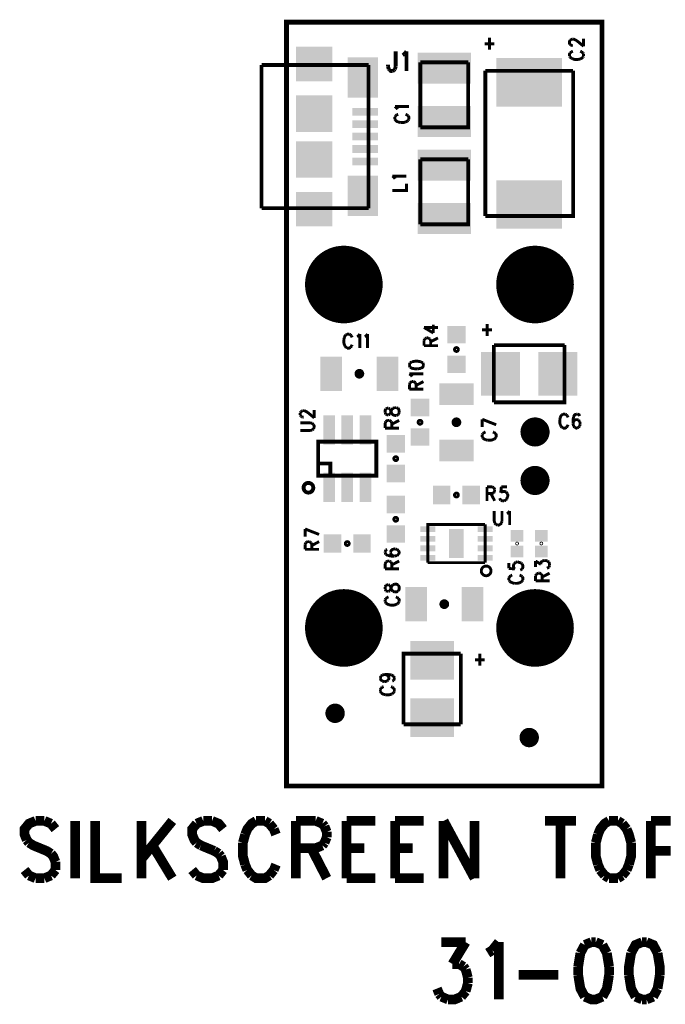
# Model space of a CAD drawing. Extents: x 7.45 to 9.58, y 7.55 to 9.58.
# Tile 1 of 2: x 7.45 to 8.78, y 7.55 to 9.58. Entities that reach past the tile are written whole.
import ezdxf

# ---------------------------------------------------------------- set-up
doc = ezdxf.new("R2010")
doc.units = 0
doc.layers.get('0').update_dxf_attribs({"linetype": 'CONTINUOUS'})
doc.layers.add('TOPASSEMBLY_PHO', color=7, linetype='CONTINUOUS')

# ---------------------------------------------------------------- blocks, each defined once
blk = doc.blocks.new('SQUARE_3')
blk.add_solid([(-0.0375, -0.0375), (-0.0375, 0.0375), (0.0375, -0.0375), (0.0375, 0.0375)])
blk = doc.blocks.new('ROUND_6')
at = {"const_width": 0.03}
blk.add_lwpolyline([(-0.015, 0, 1), (0.015, 0, 1)], format="xyb", close=True, dxfattribs=at)
blk = doc.blocks.new('ROUND_25')
at = {"const_width": 0.02}
blk.add_lwpolyline([(-0.01, 0, 1), (0.01, 0, 1)], format="xyb", close=True, dxfattribs=at)
blk = doc.blocks.new('RECTANGLE_65')
blk.add_solid([(-0.0225, -0.0355), (-0.0225, 0.0355), (0.0225, -0.0355), (0.0225, 0.0355)])
blk = doc.blocks.new('RECTANGLE_66')
blk.add_solid([(-0.013, -0.012), (-0.013, 0.012), (0.013, -0.012), (0.013, 0.012)])
blk = doc.blocks.new('RECTANGLE_72')
blk.add_solid([(-0.0355, -0.0225), (-0.0355, 0.0225), (0.0355, -0.0225), (0.0355, 0.0225)])
blk = doc.blocks.new('RECTANGLE_88')
blk.add_solid([(-0.019, -0.018), (-0.019, 0.018), (0.019, -0.018), (0.019, 0.018)])
blk = doc.blocks.new('RECTANGLE_137')
blk.add_solid([(-0.0675, -0.05), (-0.0675, 0.05), (0.0675, -0.05), (0.0675, 0.05)])
blk = doc.blocks.new('RECTANGLE_138')
blk.add_solid([(-0.018, -0.019), (-0.018, 0.019), (0.018, -0.019), (0.018, 0.019)])
blk = doc.blocks.new('RECTANGLE_143')
blk.add_solid([(-0.0155, -0.006), (-0.0155, 0.006), (0.0155, -0.006), (0.0155, 0.006)])
blk = doc.blocks.new('ROUND_162')
at = {"const_width": 0.08}
blk.add_lwpolyline([(-0.04, 0, 1), (0.04, 0, 1)], format="xyb", close=True, dxfattribs=at)
blk = doc.blocks.new('RECTANGLE_163')
blk.add_solid([(-0.055, -0.032), (-0.055, 0.032), (0.055, -0.032), (0.055, 0.032)])
blk = doc.blocks.new('RECTANGLE_164')
blk.add_solid([(-0.04, -0.045), (-0.04, 0.045), (0.04, -0.045), (0.04, 0.045)])
blk = doc.blocks.new('RECTANGLE_165')
blk.add_solid([(-0.045, -0.04), (-0.045, 0.04), (0.045, -0.04), (0.045, 0.04)])
blk = doc.blocks.new('RECTANGLE_166')
blk.add_solid([(-0.012, -0.03), (-0.012, 0.03), (0.012, -0.03), (0.012, 0.03)])
blk = doc.blocks.new('RECTANGLE_167')
blk.add_solid([(-0.015, -0.03), (-0.015, 0.03), (0.015, -0.03), (0.015, 0.03)])
blk = doc.blocks.new('RECTANGLE_168')
blk.add_solid([(-0.0265, -0.008), (-0.0265, 0.008), (0.0265, -0.008), (0.0265, 0.008)])
blk = doc.blocks.new('RECTANGLE_169')
blk.add_solid([(-0.0315, -0.0415), (-0.0315, 0.0415), (0.0315, -0.0415), (0.0315, 0.0415)])
blk = doc.blocks.new('RECTANGLE_170')
blk.add_solid([(-0.0375, -0.0355), (-0.0375, 0.0355), (0.0375, -0.0355), (0.0375, 0.0355)])

msp = doc.modelspace()

# ---------------------------------------------------------------- linework, layer by layer
at = {"layer": 'TOPASSEMBLY_PHO'}
for points, const_width in [([(8, 8), (8.65, 8), (8.65, 9.575), (8, 9.575), (8, 8)], 0.01), ([(8.41822, 9.54275), (8.41822, 9.518)], 0.006), ([(8.58449, 9.53777), (8.58587, 9.5389)], 0.006), ([(8.58587, 9.5389), (8.58862, 9.54004)], 0.006), ([(8.58862, 9.54004), (8.59137, 9.54004)], 0.006), ([(8.59137, 9.54004), (8.59412, 9.5389)], 0.006), ([(8.59412, 9.5389), (8.59824, 9.53663)], 0.006), ([(8.61199, 9.52527), (8.61199, 9.54118)], 0.006), ([(8.408, 9.53037), (8.42845, 9.53037)], 0.006), ([(8.58449, 9.52868), (8.58312, 9.53095), (8.58312, 9.5355), (8.58449, 9.53777)], 0.006), ([(8.58587, 9.52754), (8.58449, 9.52868)], 0.006), ([(8.58862, 9.5264), (8.58587, 9.52754)], 0.006), ([(8.58999, 9.5264), (8.58862, 9.5264)], 0.006), ([(8.59824, 9.53663), (8.61199, 9.52527)], 0.006), ([(8.2249, 9.51468), (8.2249, 9.48368)], 0.008), ([(8.23922, 9.50693), (8.2424, 9.50887)], 0.008), ([(8.2424, 9.50887), (8.24718, 9.51468)], 0.008), ([(8.24718, 9.51468), (8.24718, 9.474)], 0.008), ([(8.58449, 9.51163), (8.58312, 9.50936), (8.58312, 9.50481)], 0.006), ([(8.58312, 9.50481), (8.58449, 9.50254)], 0.006), ([(8.58724, 9.5139), (8.58449, 9.51163)], 0.006), ([(8.58449, 9.50254), (8.58724, 9.50027)], 0.006), ([(8.58999, 9.51504), (8.58724, 9.5139)], 0.006), ([(8.58724, 9.50027), (8.58999, 9.49913)], 0.006), ([(8.58999, 9.49913), (8.59412, 9.498), (8.60099, 9.498)], 0.006), ([(8.60099, 9.498), (8.60512, 9.49913)], 0.006), ([(8.60787, 9.5139), (8.60512, 9.51504)], 0.006), ([(8.60512, 9.49913), (8.60787, 9.50027), (8.61062, 9.50254)], 0.006), ([(8.61062, 9.51163), (8.60787, 9.5139)], 0.006), ([(8.61199, 9.50936), (8.61062, 9.51163)], 0.006), ([(8.61062, 9.50254), (8.61199, 9.50481)], 0.006), ([(8.61199, 9.50481), (8.61199, 9.50936)], 0.006), ([(7.94841, 9.48663), (7.94841, 9.19136)], 0.008), ([(8.16888, 9.48663), (7.94841, 9.48663)], 0.008), ([(8.16888, 9.19136), (8.16888, 9.48663)], 0.008), ([(8.20899, 9.48368), (8.20899, 9.48756)], 0.008), ([(8.21059, 9.47787), (8.20899, 9.48368)], 0.008), ([(8.21218, 9.47593), (8.21059, 9.47787)], 0.008), ([(8.22331, 9.47787), (8.22172, 9.47593)], 0.008), ([(8.2249, 9.48368), (8.22331, 9.47787)], 0.008), ([(8.37421, 9.49192), (8.37421, 9.35807), (8.27578, 9.35807)], 0.008), ([(8.27578, 9.35807), (8.27578, 9.49192)], 0.008), ([(8.27578, 9.49192), (8.37421, 9.49192)], 0.008), ([(8.21854, 9.474), (8.21536, 9.474), (8.21218, 9.47593)], 0.008), ([(8.22172, 9.47593), (8.21854, 9.474)], 0.008), ([(8.59055, 9.4746), (8.59055, 9.17539), (8.40944, 9.17539)], 0.008), ([(8.40944, 9.17539), (8.40944, 9.4746)], 0.008), ([(8.40944, 9.4746), (8.59055, 9.4746)], 0.008), ([(8.22725, 9.39754), (8.22312, 9.40095)], 0.006), ([(8.22312, 9.40095), (8.252, 9.40095)], 0.006), ([(8.22862, 9.39527), (8.22725, 9.39754)], 0.006), ([(8.2245, 9.38163), (8.22312, 9.37936)], 0.006), ([(8.22312, 9.37936), (8.22312, 9.37481)], 0.006), ([(8.22725, 9.3839), (8.2245, 9.38163)], 0.006), ([(8.23, 9.38504), (8.22725, 9.3839)], 0.006), ([(8.24787, 9.3839), (8.24512, 9.38504)], 0.006), ([(8.25062, 9.38163), (8.24787, 9.3839)], 0.006), ([(8.252, 9.37481), (8.252, 9.37936), (8.25062, 9.38163)], 0.006), ([(8.22312, 9.37481), (8.2245, 9.37254)], 0.006), ([(8.2245, 9.37254), (8.22725, 9.37027), (8.23, 9.36913)], 0.006), ([(8.23, 9.36913), (8.23412, 9.368)], 0.006), ([(8.23412, 9.368), (8.241, 9.368), (8.24512, 9.36913)], 0.006), ([(8.24512, 9.36913), (8.24787, 9.37027)], 0.006), ([(8.24787, 9.37027), (8.25062, 9.37254)], 0.006), ([(8.25062, 9.37254), (8.252, 9.37481)], 0.006), ([(8.37421, 9.29192), (8.37421, 9.15807), (8.27578, 9.15807)], 0.008), ([(8.27578, 9.15807), (8.27578, 9.29192)], 0.008), ([(8.27578, 9.29192), (8.37421, 9.29192)], 0.008), ([(8.22225, 9.25413), (8.21812, 9.25754)], 0.006), ([(8.21812, 9.25754), (8.247, 9.25754)], 0.006), ([(8.22362, 9.25186), (8.22225, 9.25413)], 0.006), ([(8.21812, 9.228), (8.247, 9.228), (8.247, 9.24163)], 0.006), ([(7.94841, 9.19136), (8.16888, 9.19136)], 0.008), ([(8.30237, 8.93413), (8.30237, 8.95118)], 0.006), ([(8.41322, 8.95275), (8.41322, 8.928)], 0.006), ([(8.12254, 8.9305), (8.12027, 8.92775), (8.11913, 8.925)], 0.006), ([(8.12481, 8.93187), (8.12254, 8.9305)], 0.006), ([(8.12936, 8.93187), (8.12481, 8.93187)], 0.006), ([(8.13163, 8.9305), (8.12936, 8.93187)], 0.006), ([(8.1339, 8.92775), (8.13163, 8.9305)], 0.006), ([(8.14754, 8.92775), (8.15095, 8.93187)], 0.006), ([(8.15095, 8.93187), (8.15095, 8.903)], 0.006), ([(8.16118, 8.92637), (8.16345, 8.92775), (8.16686, 8.93187)], 0.006), ([(8.16686, 8.93187), (8.16686, 8.903)], 0.006), ([(8.28312, 8.94549), (8.30237, 8.93413)], 0.006), ([(8.28312, 8.94549), (8.312, 8.94549)], 0.006), ([(8.403, 8.94037), (8.42345, 8.94037)], 0.006), ([(8.11913, 8.925), (8.118, 8.92087)], 0.006), ([(8.118, 8.92087), (8.118, 8.914), (8.11913, 8.90987)], 0.006), ([(8.11913, 8.90987), (8.12027, 8.90712)], 0.006), ([(8.13504, 8.925), (8.1339, 8.92775)], 0.006), ([(8.1339, 8.90712), (8.13504, 8.90987)], 0.006), ([(8.14527, 8.92637), (8.14754, 8.92775)], 0.006), ([(8.28312, 8.91822), (8.2845, 8.92163)], 0.006), ([(8.28312, 8.90799), (8.28312, 8.91822)], 0.006), ([(8.2845, 8.92163), (8.28587, 8.92277)], 0.006), ([(8.28587, 8.92277), (8.28862, 8.9239)], 0.006), ([(8.28862, 8.9239), (8.29137, 8.9239)], 0.006), ([(8.29137, 8.9239), (8.29412, 8.92277)], 0.006), ([(8.29412, 8.92277), (8.2955, 8.92163)], 0.006), ([(8.2955, 8.92163), (8.29687, 8.91822)], 0.006), ([(8.29687, 8.91595), (8.312, 8.9239)], 0.006), ([(8.29687, 8.91822), (8.29687, 8.90799)], 0.006), ([(8.42716, 8.90905), (8.57283, 8.90905)], 0.008), ([(8.57283, 8.90905), (8.57283, 8.79094), (8.42716, 8.79094)], 0.008), ([(8.42716, 8.79094), (8.42716, 8.90905)], 0.008), ([(8.12027, 8.90712), (8.12254, 8.90437)], 0.006), ([(8.12254, 8.90437), (8.12481, 8.903)], 0.006), ([(8.12481, 8.903), (8.12936, 8.903), (8.13163, 8.90437)], 0.006), ([(8.13163, 8.90437), (8.1339, 8.90712)], 0.006), ([(8.28312, 8.90799), (8.312, 8.90799)], 0.006), ([(8.25449, 8.87254), (8.25312, 8.86913)], 0.006), ([(8.25312, 8.86913), (8.25312, 8.86686)], 0.006), ([(8.25862, 8.87481), (8.25449, 8.87254)], 0.006), ([(8.26549, 8.87595), (8.25862, 8.87481)], 0.006), ([(8.27649, 8.87481), (8.26962, 8.87595), (8.26549, 8.87595)], 0.006), ([(8.28062, 8.87254), (8.27649, 8.87481)], 0.006), ([(8.28199, 8.86913), (8.28062, 8.87254)], 0.006), ([(8.28199, 8.86686), (8.28199, 8.86913)], 0.006), ([(8.25312, 8.86686), (8.25449, 8.86345)], 0.006), ([(8.25724, 8.8464), (8.25312, 8.84981)], 0.006), ([(8.25312, 8.84981), (8.28199, 8.84981)], 0.006), ([(8.25449, 8.86345), (8.25862, 8.86118), (8.26549, 8.86004)], 0.006), ([(8.26549, 8.86004), (8.26962, 8.86004)], 0.006), ([(8.26962, 8.86004), (8.27649, 8.86118)], 0.006), ([(8.27649, 8.86118), (8.28062, 8.86345), (8.28199, 8.86686)], 0.006), ([(8.25312, 8.82822), (8.25449, 8.83163)], 0.006), ([(8.25312, 8.818), (8.25312, 8.82822)], 0.006), ([(8.25449, 8.83163), (8.25587, 8.83277), (8.25862, 8.8339)], 0.006), ([(8.25862, 8.84413), (8.25724, 8.8464)], 0.006), ([(8.25862, 8.8339), (8.26137, 8.8339)], 0.006), ([(8.26137, 8.8339), (8.26412, 8.83277), (8.26549, 8.83163)], 0.006), ([(8.26549, 8.83163), (8.26687, 8.82822)], 0.006), ([(8.26687, 8.82595), (8.28199, 8.8339)], 0.006), ([(8.26687, 8.82822), (8.26687, 8.818)], 0.006), ([(8.25312, 8.818), (8.28199, 8.818)], 0.006), ([(8.02812, 8.76936), (8.0295, 8.77163)], 0.006), ([(8.02812, 8.76481), (8.02812, 8.76936)], 0.006), ([(8.0295, 8.77163), (8.03087, 8.77277)], 0.006), ([(8.03087, 8.77277), (8.03362, 8.7739)], 0.006), ([(8.03362, 8.7739), (8.03637, 8.7739)], 0.006), ([(8.03637, 8.7739), (8.03912, 8.77277)], 0.006), ([(8.03912, 8.77277), (8.04325, 8.77049)], 0.006), ([(8.04325, 8.77049), (8.057, 8.75913)], 0.006), ([(8.057, 8.75913), (8.057, 8.77504)], 0.006), ([(8.20449, 8.77777), (8.20312, 8.77436), (8.20312, 8.76981)], 0.006), ([(8.20312, 8.76981), (8.20449, 8.7664)], 0.006), ([(8.20724, 8.7789), (8.20449, 8.77777)], 0.006), ([(8.20999, 8.7789), (8.20724, 8.7789)], 0.006), ([(8.21274, 8.77777), (8.20999, 8.7789)], 0.006), ([(8.21549, 8.77095), (8.21412, 8.7755), (8.21274, 8.77777)], 0.006), ([(8.21274, 8.7664), (8.21412, 8.76868), (8.21549, 8.77322)], 0.006), ([(8.21549, 8.77322), (8.21687, 8.77663)], 0.006), ([(8.21687, 8.76754), (8.21549, 8.77095)], 0.006), ([(8.21687, 8.77663), (8.21962, 8.7789)], 0.006), ([(8.22237, 8.76413), (8.21962, 8.76527), (8.21687, 8.76754)], 0.006), ([(8.21962, 8.7789), (8.22237, 8.78004)], 0.006), ([(8.22237, 8.78004), (8.22649, 8.78004)], 0.006), ([(8.22649, 8.78004), (8.22924, 8.7789)], 0.006), ([(8.22924, 8.7789), (8.23062, 8.77777), (8.23199, 8.77436)], 0.006), ([(8.23199, 8.76981), (8.23062, 8.7664)], 0.006), ([(8.23199, 8.77436), (8.23199, 8.76981)], 0.006), ([(8.56981, 8.76687), (8.56754, 8.7655)], 0.006), ([(8.57436, 8.76687), (8.56981, 8.76687)], 0.006), ([(8.57663, 8.7655), (8.57436, 8.76687)], 0.006), ([(8.59709, 8.76687), (8.59368, 8.7655), (8.5914, 8.76137)], 0.006), ([(8.59936, 8.76687), (8.59709, 8.76687)], 0.006), ([(8.6039, 8.76275), (8.60277, 8.7655), (8.59936, 8.76687)], 0.006), ([(8.0295, 8.76254), (8.02812, 8.76481)], 0.006), ([(8.04875, 8.7489), (8.02812, 8.7489)], 0.006), ([(8.03087, 8.7614), (8.0295, 8.76254)], 0.006), ([(8.03362, 8.76027), (8.03087, 8.7614)], 0.006), ([(8.035, 8.76027), (8.03362, 8.76027)], 0.006), ([(8.05287, 8.74777), (8.04875, 8.7489)], 0.006), ([(8.05562, 8.74549), (8.05287, 8.74777)], 0.006), ([(8.20312, 8.74822), (8.20449, 8.75163)], 0.006), ([(8.20312, 8.738), (8.20312, 8.74822)], 0.006), ([(8.20449, 8.7664), (8.20724, 8.76527)], 0.006), ([(8.20449, 8.75163), (8.20587, 8.75277), (8.20862, 8.7539)], 0.006), ([(8.20724, 8.76527), (8.20999, 8.76527)], 0.006), ([(8.20862, 8.7539), (8.21137, 8.7539)], 0.006), ([(8.20999, 8.76527), (8.21274, 8.7664)], 0.006), ([(8.21137, 8.7539), (8.21412, 8.75277), (8.21549, 8.75163)], 0.006), ([(8.21549, 8.75163), (8.21687, 8.74822)], 0.006), ([(8.21687, 8.74595), (8.23199, 8.7539)], 0.006), ([(8.21687, 8.74822), (8.21687, 8.738)], 0.006), ([(8.22649, 8.76413), (8.22237, 8.76413)], 0.006), ([(8.22924, 8.76527), (8.22649, 8.76413)], 0.006), ([(8.23062, 8.7664), (8.22924, 8.76527)], 0.006), ([(8.40312, 8.75618), (8.432, 8.74481)], 0.006), ([(8.40312, 8.74027), (8.40312, 8.75618)], 0.006), ([(8.56413, 8.76), (8.563, 8.75587)], 0.006), ([(8.563, 8.75587), (8.563, 8.749), (8.56413, 8.74487)], 0.006), ([(8.56754, 8.7655), (8.56527, 8.76275), (8.56413, 8.76)], 0.006), ([(8.5789, 8.76275), (8.57663, 8.7655)], 0.006), ([(8.58004, 8.76), (8.5789, 8.76275)], 0.006), ([(8.5914, 8.76137), (8.59027, 8.7545), (8.59027, 8.74762)], 0.006), ([(8.5914, 8.75175), (8.59027, 8.74762)], 0.006), ([(8.59027, 8.74762), (8.5914, 8.74212)], 0.006), ([(8.59709, 8.75587), (8.59368, 8.7545), (8.5914, 8.75175)], 0.006), ([(8.59822, 8.75587), (8.59709, 8.75587)], 0.006), ([(8.60163, 8.7545), (8.59822, 8.75587)], 0.006), ([(8.6039, 8.75175), (8.60163, 8.7545)], 0.006), ([(8.60504, 8.74762), (8.6039, 8.75175)], 0.006), ([(8.60504, 8.74625), (8.60504, 8.74762)], 0.006), ([(8.02812, 8.73299), (8.04875, 8.73299)], 0.006), ([(8.04875, 8.73299), (8.05287, 8.73413)], 0.006), ([(8.05287, 8.73413), (8.05562, 8.7364)], 0.006), ([(8.057, 8.73981), (8.057, 8.74209), (8.05562, 8.74549)], 0.006), ([(8.05562, 8.7364), (8.057, 8.73981)], 0.006), ([(8.20312, 8.738), (8.23199, 8.738)], 0.006), ([(8.4045, 8.72663), (8.40312, 8.72436)], 0.006), ([(8.40725, 8.7289), (8.4045, 8.72663)], 0.006), ([(8.41, 8.73004), (8.40725, 8.7289)], 0.006), ([(8.42787, 8.7289), (8.42512, 8.73004)], 0.006), ([(8.43062, 8.72663), (8.42787, 8.7289)], 0.006), ([(8.432, 8.71981), (8.432, 8.72436), (8.43062, 8.72663)], 0.006), ([(8.56413, 8.74487), (8.56527, 8.74212)], 0.006), ([(8.56527, 8.74212), (8.56754, 8.73937)], 0.006), ([(8.56754, 8.73937), (8.56981, 8.738)], 0.006), ([(8.56981, 8.738), (8.57436, 8.738), (8.57663, 8.73937)], 0.006), ([(8.57663, 8.73937), (8.5789, 8.74212)], 0.006), ([(8.5789, 8.74212), (8.58004, 8.74487)], 0.006), ([(8.5914, 8.74212), (8.59368, 8.73937)], 0.006), ([(8.59368, 8.73937), (8.59709, 8.738), (8.59822, 8.738)], 0.006), ([(8.59822, 8.738), (8.60163, 8.73937)], 0.006), ([(8.60163, 8.73937), (8.6039, 8.74212)], 0.006), ([(8.6039, 8.74212), (8.60504, 8.74625)], 0.006), ([(8.065, 8.64), (8.185, 8.64), (8.185, 8.71), (8.065, 8.71), (8.065, 8.64)], 0.008), ([(8.40312, 8.72436), (8.40312, 8.71981)], 0.006), ([(8.40312, 8.71981), (8.4045, 8.71754)], 0.006), ([(8.4045, 8.71754), (8.40725, 8.71527), (8.41, 8.71413)], 0.006), ([(8.41, 8.71413), (8.41412, 8.713)], 0.006), ([(8.41412, 8.713), (8.421, 8.713), (8.42512, 8.71413)], 0.006), ([(8.42512, 8.71413), (8.42787, 8.71527)], 0.006), ([(8.42787, 8.71527), (8.43062, 8.71754)], 0.006), ([(8.43062, 8.71754), (8.432, 8.71981)], 0.006), ([(8.065, 8.665), (8.09, 8.665), (8.09, 8.64)], 0.008), ([(8.413, 8.61687), (8.413, 8.588)], 0.006), ([(8.413, 8.61687), (8.42322, 8.61687)], 0.006), ([(8.42322, 8.61687), (8.42663, 8.6155)], 0.006), ([(8.42663, 8.6045), (8.42322, 8.60312)], 0.006), ([(8.42663, 8.6155), (8.42777, 8.61412)], 0.006), ([(8.42777, 8.60587), (8.42663, 8.6045)], 0.006), ([(8.42777, 8.61412), (8.4289, 8.61137)], 0.006), ([(8.4289, 8.60862), (8.42777, 8.60587)], 0.006), ([(8.4289, 8.61137), (8.4289, 8.60862)], 0.006), ([(8.44254, 8.61687), (8.4414, 8.6045)], 0.006), ([(8.4414, 8.6045), (8.44254, 8.60587)], 0.006), ([(8.4539, 8.61687), (8.44254, 8.61687)], 0.006), ([(8.44254, 8.60587), (8.44595, 8.60725), (8.44936, 8.60725), (8.45277, 8.60587)], 0.006), ([(8.45277, 8.60587), (8.45504, 8.60312)], 0.006), ([(8.42322, 8.60312), (8.413, 8.60312)], 0.006), ([(8.42095, 8.60312), (8.4289, 8.588)], 0.006), ([(8.4414, 8.58937), (8.44027, 8.59075), (8.43913, 8.5935)], 0.006), ([(8.44481, 8.588), (8.4414, 8.58937)], 0.006), ([(8.44822, 8.588), (8.44481, 8.588)], 0.006), ([(8.45163, 8.58937), (8.44822, 8.588)], 0.006), ([(8.4539, 8.59212), (8.45163, 8.58937)], 0.006), ([(8.45504, 8.59625), (8.4539, 8.59212)], 0.006), ([(8.45504, 8.60312), (8.45618, 8.599), (8.45504, 8.59625)], 0.006), ([(8.428, 8.56687), (8.428, 8.54625), (8.42913, 8.54212)], 0.006), ([(8.4439, 8.54625), (8.4439, 8.56687)], 0.006), ([(8.4564, 8.56275), (8.45981, 8.56687)], 0.006), ([(8.45981, 8.56687), (8.45981, 8.538)], 0.006), ([(8.44277, 8.54212), (8.4439, 8.54625)], 0.006), ([(8.45413, 8.56137), (8.4564, 8.56275)], 0.006), ([(8.03812, 8.53004), (8.067, 8.51868)], 0.006), ([(8.03812, 8.51413), (8.03812, 8.53004)], 0.006), ([(8.40905, 8.53937), (8.29094, 8.53937), (8.29094, 8.46062)], 0.006), ([(8.40905, 8.46062), (8.40905, 8.53937)], 0.006), ([(8.42913, 8.54212), (8.4314, 8.53937)], 0.006), ([(8.4314, 8.53937), (8.43481, 8.538)], 0.006), ([(8.43481, 8.538), (8.43709, 8.538), (8.4405, 8.53937)], 0.006), ([(8.4405, 8.53937), (8.44277, 8.54212)], 0.006), ([(8.0395, 8.50163), (8.04087, 8.50277)], 0.006), ([(8.04087, 8.50277), (8.04362, 8.5039)], 0.006), ([(8.04362, 8.5039), (8.04637, 8.5039)], 0.006), ([(8.04637, 8.5039), (8.04912, 8.50277)], 0.006), ([(8.04912, 8.50277), (8.0505, 8.50163)], 0.006), ([(8.05187, 8.49595), (8.067, 8.5039)], 0.006), ([(8.03812, 8.49822), (8.0395, 8.50163)], 0.006), ([(8.03812, 8.488), (8.03812, 8.49822)], 0.006), ([(8.03812, 8.488), (8.067, 8.488)], 0.006), ([(8.0505, 8.50163), (8.05187, 8.49822)], 0.006), ([(8.05187, 8.49822), (8.05187, 8.488)], 0.006), ([(8.2045, 8.48663), (8.20312, 8.48322)], 0.006), ([(8.20312, 8.48322), (8.20312, 8.48095)], 0.006), ([(8.20725, 8.48777), (8.2045, 8.48663)], 0.006), ([(8.22237, 8.4889), (8.21825, 8.48777), (8.2155, 8.4855), (8.21412, 8.48209)], 0.006), ([(8.22375, 8.4889), (8.22237, 8.4889)], 0.006), ([(8.22787, 8.48777), (8.22375, 8.4889)], 0.006), ([(8.23062, 8.4855), (8.22787, 8.48777)], 0.006), ([(8.23062, 8.47754), (8.232, 8.48095), (8.232, 8.48209), (8.23062, 8.4855)], 0.006), ([(8.20312, 8.48095), (8.2045, 8.47754)], 0.006), ([(8.2045, 8.47754), (8.20862, 8.47527)], 0.006), ([(8.2045, 8.46163), (8.20587, 8.46277)], 0.006), ([(8.20587, 8.46277), (8.20862, 8.4639)], 0.006), ([(8.20862, 8.47527), (8.2155, 8.47413)], 0.006), ([(8.20862, 8.4639), (8.21137, 8.4639)], 0.006), ([(8.21137, 8.4639), (8.21412, 8.46277)], 0.006), ([(8.21412, 8.48209), (8.21412, 8.48095)], 0.006), ([(8.21412, 8.48095), (8.2155, 8.47754)], 0.006), ([(8.21412, 8.46277), (8.2155, 8.46163)], 0.006), ([(8.2155, 8.47754), (8.21825, 8.47527), (8.22237, 8.47413)], 0.006), ([(8.2155, 8.47413), (8.22237, 8.47413)], 0.006), ([(8.21687, 8.45595), (8.232, 8.4639)], 0.006), ([(8.22237, 8.47413), (8.22787, 8.47527)], 0.006), ([(8.22787, 8.47527), (8.23062, 8.47754)], 0.006), ([(8.47187, 8.46118), (8.476, 8.46231)], 0.006), ([(8.476, 8.46231), (8.47875, 8.46118), (8.48287, 8.46004)], 0.006), ([(8.51312, 8.4514), (8.51312, 8.4639)], 0.006), ([(8.51312, 8.4639), (8.52412, 8.45709)], 0.006), ([(8.52412, 8.4605), (8.5255, 8.46277), (8.52687, 8.4639)], 0.006), ([(8.52687, 8.4639), (8.531, 8.46504)], 0.006), ([(8.531, 8.46504), (8.53375, 8.46504)], 0.006), ([(8.53375, 8.46504), (8.53787, 8.4639)], 0.006), ([(8.53787, 8.4639), (8.54062, 8.46163)], 0.006), ([(8.20312, 8.45822), (8.2045, 8.46163)], 0.006), ([(8.20312, 8.448), (8.20312, 8.45822)], 0.006), ([(8.20312, 8.448), (8.232, 8.448)], 0.006), ([(8.2155, 8.46163), (8.21687, 8.45822)], 0.006), ([(8.21687, 8.45822), (8.21687, 8.448)], 0.006), ([(8.29094, 8.46062), (8.40905, 8.46062)], 0.006), ([(8.45812, 8.46004), (8.45812, 8.44868)], 0.006), ([(8.45812, 8.44868), (8.4705, 8.44754)], 0.006), ([(8.46912, 8.44868), (8.46775, 8.45209), (8.46775, 8.4555), (8.46912, 8.4589)], 0.006), ([(8.46912, 8.4589), (8.47187, 8.46118)], 0.006), ([(8.4705, 8.44754), (8.46912, 8.44868)], 0.006), ([(8.48425, 8.4464), (8.4815, 8.44527)], 0.006), ([(8.48287, 8.46004), (8.48562, 8.45777)], 0.006), ([(8.48562, 8.44754), (8.48425, 8.4464)], 0.006), ([(8.48562, 8.45777), (8.487, 8.45436), (8.487, 8.45095), (8.48562, 8.44754)], 0.006), ([(8.52412, 8.45709), (8.52412, 8.4605)], 0.006), ([(8.54062, 8.4514), (8.53925, 8.45027), (8.5365, 8.44913)], 0.006), ([(8.54062, 8.46163), (8.542, 8.45822)], 0.006), ([(8.542, 8.45481), (8.54062, 8.4514)], 0.006), ([(8.542, 8.45822), (8.542, 8.45481)], 0.006), ([(8.4595, 8.43163), (8.45812, 8.42936)], 0.006), ([(8.45812, 8.42936), (8.45812, 8.42481)], 0.006), ([(8.45812, 8.42481), (8.4595, 8.42254)], 0.006), ([(8.46225, 8.4339), (8.4595, 8.43163)], 0.006), ([(8.4595, 8.42254), (8.46225, 8.42027), (8.465, 8.41913)], 0.006), ([(8.465, 8.43504), (8.46225, 8.4339)], 0.006), ([(8.48287, 8.4339), (8.48012, 8.43504)], 0.006), ([(8.48562, 8.43163), (8.48287, 8.4339)], 0.006), ([(8.48287, 8.42027), (8.48562, 8.42254)], 0.006), ([(8.487, 8.42481), (8.487, 8.42936), (8.48562, 8.43163)], 0.006), ([(8.48562, 8.42254), (8.487, 8.42481)], 0.006), ([(8.51312, 8.43322), (8.5145, 8.43663)], 0.006), ([(8.51312, 8.423), (8.51312, 8.43322)], 0.006), ([(8.51312, 8.423), (8.542, 8.423)], 0.006), ([(8.5145, 8.43663), (8.51587, 8.43777)], 0.006), ([(8.51587, 8.43777), (8.51862, 8.4389)], 0.006), ([(8.51862, 8.4389), (8.52137, 8.4389)], 0.006), ([(8.52137, 8.4389), (8.52412, 8.43777)], 0.006), ([(8.52412, 8.43777), (8.5255, 8.43663)], 0.006), ([(8.5255, 8.43663), (8.52687, 8.43322)], 0.006), ([(8.52687, 8.43095), (8.542, 8.4389)], 0.006), ([(8.52687, 8.43322), (8.52687, 8.423)], 0.006), ([(8.2045, 8.4139), (8.20312, 8.4105)], 0.006), ([(8.20312, 8.4105), (8.20312, 8.40595)], 0.006), ([(8.20312, 8.40595), (8.2045, 8.40254)], 0.006), ([(8.20725, 8.41504), (8.2045, 8.4139)], 0.006), ([(8.2045, 8.40254), (8.20725, 8.4014)], 0.006), ([(8.21, 8.41504), (8.20725, 8.41504)], 0.006), ([(8.20725, 8.4014), (8.21, 8.4014)], 0.006), ([(8.21275, 8.4139), (8.21, 8.41504)], 0.006), ([(8.21, 8.4014), (8.21275, 8.40254)], 0.006), ([(8.21412, 8.41163), (8.21275, 8.4139)], 0.006), ([(8.21275, 8.40254), (8.21412, 8.40481)], 0.006), ([(8.21412, 8.40481), (8.2155, 8.40936), (8.21687, 8.41277)], 0.006), ([(8.21687, 8.40368), (8.2155, 8.40709), (8.21412, 8.41163)], 0.006), ([(8.21687, 8.41277), (8.21962, 8.41504)], 0.006), ([(8.21962, 8.4014), (8.21687, 8.40368)], 0.006), ([(8.21962, 8.41504), (8.22237, 8.41618)], 0.006), ([(8.22237, 8.40027), (8.21962, 8.4014)], 0.006), ([(8.22237, 8.41618), (8.2265, 8.41618), (8.22925, 8.41504)], 0.006), ([(8.22925, 8.4014), (8.2265, 8.40027), (8.22237, 8.40027)], 0.006), ([(8.22925, 8.41504), (8.23062, 8.4139)], 0.006), ([(8.23062, 8.40254), (8.22925, 8.4014)], 0.006), ([(8.23062, 8.4139), (8.232, 8.4105), (8.232, 8.40595), (8.23062, 8.40254)], 0.006), ([(8.465, 8.41913), (8.46912, 8.418)], 0.006), ([(8.46912, 8.418), (8.476, 8.418), (8.48012, 8.41913)], 0.006), ([(8.48012, 8.41913), (8.48287, 8.42027)], 0.006), ([(8.2045, 8.38663), (8.20312, 8.38436)], 0.006), ([(8.20312, 8.38436), (8.20312, 8.37981)], 0.006), ([(8.20725, 8.3889), (8.2045, 8.38663)], 0.006), ([(8.21, 8.39004), (8.20725, 8.3889)], 0.006), ([(8.22787, 8.3889), (8.22512, 8.39004)], 0.006), ([(8.23062, 8.38663), (8.22787, 8.3889)], 0.006), ([(8.232, 8.37981), (8.232, 8.38436), (8.23062, 8.38663)], 0.006), ([(8.20312, 8.37981), (8.2045, 8.37754)], 0.006), ([(8.2045, 8.37754), (8.20725, 8.37527), (8.21, 8.37413)], 0.006), ([(8.21, 8.37413), (8.21412, 8.373)], 0.006), ([(8.21412, 8.373), (8.221, 8.373), (8.22512, 8.37413)], 0.006), ([(8.22512, 8.37413), (8.22787, 8.37527)], 0.006), ([(8.22787, 8.37527), (8.23062, 8.37754)], 0.006), ([(8.23062, 8.37754), (8.232, 8.37981)], 0.006), ([(8.24094, 8.12716), (8.24094, 8.27283), (8.35905, 8.27283)], 0.008), ([(8.35905, 8.27283), (8.35905, 8.12716)], 0.008), ([(8.388, 8.26037), (8.40845, 8.26037)], 0.006), ([(8.39822, 8.27275), (8.39822, 8.248)], 0.006), ([(8.19312, 8.22322), (8.1945, 8.22663)], 0.006), ([(8.19312, 8.22209), (8.19312, 8.22322)], 0.006), ([(8.19725, 8.2164), (8.1945, 8.21868), (8.19312, 8.22209)], 0.006), ([(8.1945, 8.22663), (8.19725, 8.2289)], 0.006), ([(8.19725, 8.2289), (8.20275, 8.23004)], 0.006), ([(8.20275, 8.23004), (8.20687, 8.2289)], 0.006), ([(8.20275, 8.23004), (8.20962, 8.23004)], 0.006), ([(8.20687, 8.2289), (8.20962, 8.22663)], 0.006), ([(8.20962, 8.21868), (8.20687, 8.2164)], 0.006), ([(8.20962, 8.23004), (8.2165, 8.2289)], 0.006), ([(8.20962, 8.22663), (8.211, 8.22322)], 0.006), ([(8.211, 8.22322), (8.211, 8.22209), (8.20962, 8.21868)], 0.006), ([(8.2165, 8.2289), (8.22062, 8.22663)], 0.006), ([(8.22062, 8.22663), (8.222, 8.22322)], 0.006), ([(8.222, 8.22322), (8.222, 8.22095), (8.22062, 8.21754)], 0.006), ([(8.1945, 8.20163), (8.19312, 8.19936)], 0.006), ([(8.19312, 8.19936), (8.19312, 8.19481)], 0.006), ([(8.19725, 8.2039), (8.1945, 8.20163)], 0.006), ([(8.20137, 8.21527), (8.19725, 8.2164)], 0.006), ([(8.2, 8.20504), (8.19725, 8.2039)], 0.006), ([(8.20687, 8.2164), (8.20275, 8.21527), (8.20137, 8.21527)], 0.006), ([(8.21787, 8.2039), (8.21512, 8.20504)], 0.006), ([(8.22062, 8.21754), (8.21787, 8.2164)], 0.006), ([(8.22062, 8.20163), (8.21787, 8.2039)], 0.006), ([(8.222, 8.19481), (8.222, 8.19936), (8.22062, 8.20163)], 0.006), ([(8.19312, 8.19481), (8.1945, 8.19254)], 0.006), ([(8.1945, 8.19254), (8.19725, 8.19027), (8.2, 8.18913)], 0.006), ([(8.2, 8.18913), (8.20412, 8.188)], 0.006), ([(8.20412, 8.188), (8.211, 8.188), (8.21512, 8.18913)], 0.006), ([(8.21512, 8.18913), (8.21787, 8.19027)], 0.006), ([(8.21787, 8.19027), (8.22062, 8.19254)], 0.006), ([(8.22062, 8.19254), (8.222, 8.19481)], 0.006), ([(8.35905, 8.12716), (8.24094, 8.12716)], 0.008), ([(7.48272, 7.92812), (7.46909, 7.9225), (7.46, 7.91125), (7.46, 7.9), (7.46454, 7.88875)], 0.02), ([(7.5009, 7.92812), (7.48272, 7.92812)], 0.02), ([(7.51454, 7.9225), (7.5009, 7.92812)], 0.02), ([(7.56454, 7.92812), (7.56454, 7.81)], 0.02), ([(7.60545, 7.92812), (7.60545, 7.81), (7.66, 7.81)], 0.02), ([(7.7009, 7.92812), (7.7009, 7.81)], 0.02), ([(7.76454, 7.92812), (7.7009, 7.84937)], 0.02), ([(7.82818, 7.92812), (7.81454, 7.9225)], 0.02), ([(7.84636, 7.92812), (7.82818, 7.92812)], 0.02), ([(7.86909, 7.91125), (7.86, 7.9225), (7.84636, 7.92812)], 0.02), ([(7.93727, 7.92812), (7.92818, 7.9225), (7.91909, 7.91125), (7.91454, 7.9)], 0.02), ([(7.95545, 7.92812), (7.93727, 7.92812)], 0.02), ([(7.96454, 7.9225), (7.95545, 7.92812)], 0.02), ([(8.01909, 7.92812), (8.01909, 7.81)], 0.02), ([(8.01909, 7.92812), (8.06, 7.92812)], 0.02), ([(8.06, 7.92812), (8.07363, 7.9225)], 0.02), ([(8.12363, 7.92812), (8.12363, 7.81)], 0.02), ([(8.12363, 7.92812), (8.18272, 7.92812)], 0.02), ([(8.22363, 7.92812), (8.22363, 7.81)], 0.02), ([(8.22363, 7.92812), (8.28272, 7.92812)], 0.02), ([(8.32363, 7.92812), (8.32363, 7.81)], 0.02), ([(8.32363, 7.92812), (8.38727, 7.81)], 0.02), ([(8.38727, 7.92812), (8.38727, 7.81)], 0.02), ([(8.53272, 7.92812), (8.59636, 7.92812)], 0.02), ([(8.56454, 7.92812), (8.56454, 7.81)], 0.02), ([(8.66454, 7.92812), (8.65545, 7.9225), (8.64636, 7.91125), (8.64181, 7.9)], 0.02), ([(8.68272, 7.92812), (8.66454, 7.92812)], 0.02), ([(8.69181, 7.9225), (8.68272, 7.92812)], 0.02), ([(8.7509, 7.92812), (8.7509, 7.81)], 0.02), ([(8.7509, 7.92812), (8.79181, 7.92812)], 0.02), ([(7.52363, 7.91125), (7.51454, 7.9225)], 0.02), ([(7.81454, 7.9225), (7.80545, 7.91125), (7.80545, 7.9), (7.81, 7.88875), (7.81454, 7.88312)], 0.02), ([(7.97363, 7.91125), (7.96454, 7.9225)], 0.02), ([(7.97818, 7.9), (7.97363, 7.91125)], 0.02), ([(8.07363, 7.9225), (8.07818, 7.91687)], 0.02), ([(8.07818, 7.91687), (8.08272, 7.90562)], 0.02), ([(8.7009, 7.91125), (8.69181, 7.9225)], 0.02), ([(8.71, 7.88312), (8.70545, 7.9), (8.7009, 7.91125)], 0.02), ([(7.46454, 7.88875), (7.46909, 7.88312)], 0.02), ([(7.91454, 7.9), (7.91, 7.88312)], 0.02), ([(8.08272, 7.89437), (8.07818, 7.88312)], 0.02), ([(8.08272, 7.90562), (8.08272, 7.89437)], 0.02), ([(8.64181, 7.9), (8.63727, 7.88312)], 0.02), ([(7.46909, 7.88312), (7.47818, 7.8775), (7.50545, 7.86625), (7.51454, 7.86062)], 0.02), ([(7.72363, 7.8775), (7.76454, 7.81)], 0.02), ([(7.81454, 7.88312), (7.82363, 7.8775)], 0.02), ([(7.82363, 7.8775), (7.8509, 7.86625)], 0.02), ([(7.91, 7.88312), (7.91, 7.855), (7.91454, 7.83812)], 0.02), ([(8.06, 7.87187), (8.01909, 7.87187)], 0.02), ([(8.0509, 7.87187), (8.08272, 7.81)], 0.02), ([(8.07363, 7.8775), (8.06, 7.87187)], 0.02), ([(8.07818, 7.88312), (8.07363, 7.8775)], 0.02), ([(8.12363, 7.87187), (8.16, 7.87187)], 0.02), ([(8.22363, 7.87187), (8.26, 7.87187)], 0.02), ([(8.63727, 7.88312), (8.63727, 7.855), (8.64181, 7.83812)], 0.02), ([(8.70545, 7.83812), (8.71, 7.855), (8.71, 7.88312)], 0.02), ([(7.51454, 7.86062), (7.51909, 7.855), (7.52363, 7.84375)], 0.02), ([(7.8509, 7.86625), (7.86, 7.86062)], 0.02), ([(7.86, 7.86062), (7.86454, 7.855)], 0.02), ([(7.86454, 7.855), (7.86909, 7.84375), (7.86909, 7.82687)], 0.02), ([(8.79181, 7.86625), (8.7509, 7.86625)], 0.02), ([(7.46909, 7.81562), (7.46, 7.82687)], 0.02), ([(7.52363, 7.82687), (7.51454, 7.81562)], 0.02), ([(7.52363, 7.84375), (7.52363, 7.82687)], 0.02), ([(7.81454, 7.81562), (7.80545, 7.82687)], 0.02), ([(7.86909, 7.82687), (7.86, 7.81562)], 0.02), ([(7.91454, 7.83812), (7.91909, 7.82687)], 0.02), ([(7.91909, 7.82687), (7.92818, 7.81562)], 0.02), ([(7.96454, 7.81562), (7.97363, 7.82687)], 0.02), ([(7.97363, 7.82687), (7.97818, 7.83812)], 0.02), ([(8.64181, 7.83812), (8.64636, 7.82687)], 0.02), ([(8.64636, 7.82687), (8.65545, 7.81562)], 0.02), ([(8.69181, 7.81562), (8.7009, 7.82687)], 0.02), ([(8.7009, 7.82687), (8.70545, 7.83812)], 0.02), ([(7.48272, 7.81), (7.46909, 7.81562)], 0.02), ([(7.5009, 7.81), (7.48272, 7.81)], 0.02), ([(7.51454, 7.81562), (7.5009, 7.81)], 0.02), ([(7.86, 7.81562), (7.84636, 7.81), (7.82818, 7.81), (7.81454, 7.81562)], 0.02), ([(7.92818, 7.81562), (7.93727, 7.81), (7.95545, 7.81), (7.96454, 7.81562)], 0.02), ([(8.12363, 7.81), (8.18272, 7.81)], 0.02), ([(8.22363, 7.81), (8.28272, 7.81)], 0.02), ([(8.65545, 7.81562), (8.66454, 7.81)], 0.02), ([(8.66454, 7.81), (8.68272, 7.81)], 0.02), ([(8.68272, 7.81), (8.69181, 7.81562)], 0.02), ([(8.31909, 7.67812), (8.36909, 7.67812)], 0.02), ([(8.36909, 7.67812), (8.34181, 7.63312)], 0.02), ([(8.42363, 7.66125), (8.43727, 7.67812)], 0.02), ([(8.43727, 7.67812), (8.43727, 7.56)], 0.02), ([(8.61454, 7.6725), (8.60545, 7.65562)], 0.02), ([(8.62818, 7.67812), (8.61454, 7.6725)], 0.02), ([(8.63727, 7.67812), (8.62818, 7.67812)], 0.02), ([(8.6509, 7.6725), (8.63727, 7.67812)], 0.02), ([(8.66, 7.65562), (8.6509, 7.6725)], 0.02), ([(8.73272, 7.67812), (8.71909, 7.6725), (8.71, 7.65562)], 0.02), ([(8.74181, 7.67812), (8.73272, 7.67812)], 0.02), ([(8.76454, 7.65562), (8.75545, 7.6725), (8.74181, 7.67812)], 0.02), ([(8.41454, 7.65562), (8.42363, 7.66125)], 0.02), ([(8.60545, 7.65562), (8.6009, 7.6275)], 0.02), ([(8.66454, 7.6275), (8.66, 7.65562)], 0.02), ([(8.71, 7.65562), (8.70545, 7.6275), (8.70545, 7.61062)], 0.02), ([(8.76909, 7.61062), (8.76909, 7.6275), (8.76454, 7.65562)], 0.02), ([(8.34181, 7.63312), (8.35545, 7.63312)], 0.02), ([(8.35545, 7.63312), (8.36454, 7.6275)], 0.02), ([(8.36454, 7.6275), (8.36909, 7.62187)], 0.02), ([(8.6009, 7.6275), (8.6009, 7.61062)], 0.02), ([(8.66454, 7.61062), (8.66454, 7.6275)], 0.02), ([(8.36909, 7.62187), (8.37363, 7.605)], 0.02), ([(8.37363, 7.605), (8.37363, 7.59375)], 0.02), ([(8.47818, 7.61062), (8.56, 7.61062)], 0.02), ([(8.6009, 7.61062), (8.60545, 7.5825), (8.61454, 7.56562)], 0.02), ([(8.6509, 7.56562), (8.66, 7.5825), (8.66454, 7.61062)], 0.02), ([(8.70545, 7.61062), (8.71, 7.5825), (8.71909, 7.56562)], 0.02), ([(8.76454, 7.5825), (8.76909, 7.61062)], 0.02), ([(8.31454, 7.57125), (8.31, 7.5825)], 0.02), ([(8.37363, 7.59375), (8.36909, 7.57687)], 0.02), ([(8.75545, 7.56562), (8.76454, 7.5825)], 0.02), ([(8.31909, 7.56562), (8.31454, 7.57125)], 0.02), ([(8.33272, 7.56), (8.31909, 7.56562)], 0.02), ([(8.36, 7.56562), (8.34636, 7.56), (8.33272, 7.56)], 0.02), ([(8.36909, 7.57687), (8.36, 7.56562)], 0.02), ([(8.61454, 7.56562), (8.62818, 7.56), (8.63727, 7.56), (8.6509, 7.56562)], 0.02), ([(8.71909, 7.56562), (8.73272, 7.56)], 0.02), ([(8.74181, 7.56), (8.75545, 7.56562)], 0.02), ([(8.73272, 7.56), (8.74181, 7.56)], 0.02)]:
    msp.add_lwpolyline(points, dxfattribs=dict(at, const_width=const_width))
for points, const_width in [([(8.34705, 8.9, 1), (8.35295, 8.9, 1)], 0.008), ([(8.145, 8.85, 1), (8.155, 8.85, 1)], 0.01), ([(8.27205, 8.75, 1), (8.27795, 8.75, 1)], 0.008), ([(8.345, 8.75, 1), (8.355, 8.75, 1)], 0.01), ([(8.22205, 8.675, 1), (8.22795, 8.675, 1)], 0.008), ([(8.035, 8.615, 1), (8.055, 8.615, 1)], 0.008), ([(8.34705, 8.6, 1), (8.35295, 8.6, 1)], 0.008), ([(8.22205, 8.55, 1), (8.22795, 8.55, 1)], 0.008), ([(8.12205, 8.5, 1), (8.12795, 8.5, 1)], 0.008), ([(8.47422, 8.5, 1), (8.47578, 8.5, 1)], 0.006), ([(8.52422, 8.5, 1), (8.52578, 8.5, 1)], 0.006), ([(8.40127, 8.44358, 1), (8.42125, 8.44358, 1)], 0.006), ([(8.32, 8.375, 1), (8.33, 8.375, 1)], 0.01)]:
    msp.add_lwpolyline(points, format="xyb", close=True, dxfattribs=dict(at, const_width=const_width))

# ---------------------------------------------------------------- block references
for name, p in [('RECTANGLE_170', (8.05668, 9.4886)), ('RECTANGLE_169', (8.15707, 9.46104)), ('RECTANGLE_163', (8.325, 9.48011)), ('RECTANGLE_137', (8.5, 9.45098)), ('SQUARE_3', (8.05668, 9.38624)), ('RECTANGLE_163', (8.325, 9.36988)), ('RECTANGLE_168', (8.162, 9.39018)), ('RECTANGLE_168', (8.162, 9.36459)), ('RECTANGLE_168', (8.162, 9.339)), ('SQUARE_3', (8.05668, 9.29175)), ('RECTANGLE_168', (8.162, 9.3134)), ('RECTANGLE_163', (8.325, 9.28011)), ('RECTANGLE_168', (8.162, 9.28781)), ('RECTANGLE_169', (8.15707, 9.21695)), ('RECTANGLE_137', (8.5, 9.19901)), ('RECTANGLE_170', (8.05668, 9.18939)), ('RECTANGLE_163', (8.325, 9.16988)), ('ROUND_162', (8.118, 9.034)), ('ROUND_162', (8.512, 9.034)), ('RECTANGLE_88', (8.35, 8.93051)), ('RECTANGLE_164', (8.44094, 8.85)), ('RECTANGLE_164', (8.55905, 8.85)), ('RECTANGLE_65', (8.09192, 8.85)), ('RECTANGLE_65', (8.20807, 8.85)), ('RECTANGLE_88', (8.35, 8.86948)), ('RECTANGLE_72', (8.35, 8.80807)), ('RECTANGLE_88', (8.275, 8.78051)), ('RECTANGLE_166', (8.0876, 8.73406)), ('RECTANGLE_166', (8.125, 8.73406)), ('RECTANGLE_166', (8.1624, 8.73406)), ('ROUND_6', (8.512, 8.73)), ('RECTANGLE_88', (8.275, 8.71948)), ('RECTANGLE_88', (8.225, 8.70551)), ('RECTANGLE_72', (8.35, 8.69192)), ('RECTANGLE_88', (8.225, 8.64448)), ('ROUND_6', (8.512, 8.63)), ('RECTANGLE_166', (8.0876, 8.61594)), ('RECTANGLE_166', (8.125, 8.61594)), ('RECTANGLE_166', (8.1624, 8.61594)), ('RECTANGLE_138', (8.31948, 8.6)), ('RECTANGLE_138', (8.38051, 8.6)), ('RECTANGLE_88', (8.225, 8.58051)), ('RECTANGLE_88', (8.225, 8.51948)), ('RECTANGLE_143', (8.29094, 8.52952)), ('RECTANGLE_167', (8.35, 8.5)), ('RECTANGLE_143', (8.40905, 8.52952)), ('RECTANGLE_66', (8.475, 8.51614)), ('RECTANGLE_66', (8.525, 8.51614)), ('RECTANGLE_138', (8.09448, 8.5)), ('RECTANGLE_138', (8.15551, 8.5)), ('RECTANGLE_143', (8.29094, 8.50984)), ('RECTANGLE_143', (8.40905, 8.50984)), ('RECTANGLE_143', (8.29094, 8.49015)), ('RECTANGLE_143', (8.40905, 8.49015)), ('RECTANGLE_66', (8.475, 8.48385)), ('RECTANGLE_66', (8.525, 8.48385)), ('RECTANGLE_143', (8.29094, 8.47047)), ('RECTANGLE_143', (8.40905, 8.47047)), ('ROUND_162', (8.118, 8.326)), ('RECTANGLE_65', (8.26692, 8.375)), ('RECTANGLE_65', (8.38307, 8.375)), ('ROUND_162', (8.512, 8.326)), ('RECTANGLE_165', (8.3, 8.25905)), ('RECTANGLE_165', (8.3, 8.14094)), ('ROUND_25', (8.1, 8.15)), ('ROUND_25', (8.5, 8.1))]:
    msp.add_blockref(name, p, dxfattribs=at)

doc.saveas('drawing.dxf')
